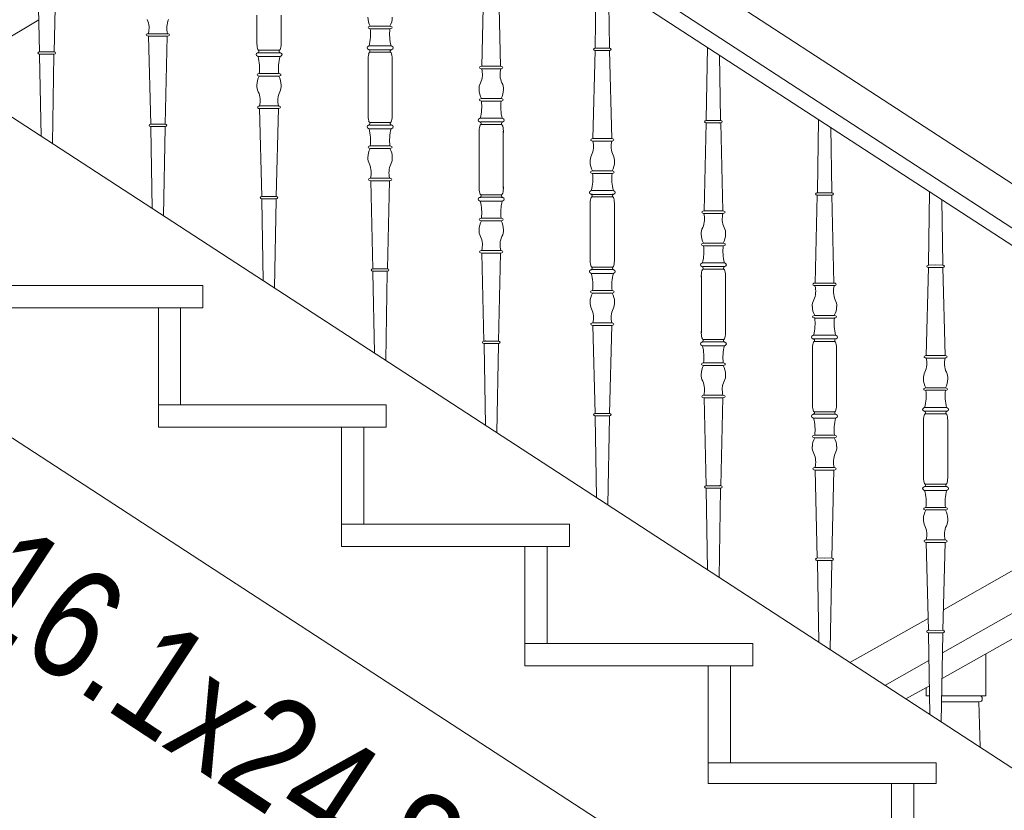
# Model space of a CAD drawing. Header units: millimetres. Extents: x -573548 to 674770, y -246895 to -89040.
# Tile 17 of 93: x 84185 to 85515, y -237562 to -236494. Entities that reach past the tile are written whole.
import ezdxf

# ---------------------------------------------------------------- set-up
doc = ezdxf.new("R2010")
doc.units = ezdxf.units.MM
for name, color, linetype, lineweight in [('A-OPISY-3_Nr_pióra__6', 8, 'Continuous', 9), ('balustrada drewniana_Nr_pióra__1', 8, 'Continuous', 9), ('SCHODY_Nr_pióra__1', 8, 'Continuous', 9), ('SCIANY_KONSTR_Nr_pióra__21', 8, 'Continuous', 9)]:
    doc.layers.add(name, color=color, linetype=linetype, lineweight=lineweight)
doc.styles.add('STYL_AUTOMATYCZNY_5', font='arial.ttf', dxfattribs={"width": 0.8})

# ---------------------------------------------------------------- blocks, each defined once
blk = doc.blocks.new('A$C685D2BB2')
at = {"layer": 'balustrada drewniana_Nr_pióra__1'}
for p, q in [((8011.3, 9758), (6039.9, 11040.9)), ((8034, 9683.5), (6025, 10990.9)), ((8034, 9659.7), (6019.1, 10970.9)), ((6345.1, 10406.4), (6345.1, 10367.9)), ((6377.7, 10406.4), (6377.7, 10367.9)), ((6347.3, 10359), (6361.4, 10359)), ((6375.5, 10359), (6361.4, 10359)), ((6495.1, 10308.8), (6495.1, 10347.2)), ((6497.3, 10356.2), (6511.4, 10356.2)), ((6525.6, 10356.2), (6511.4, 10356.2)), ((6527.8, 10308.8), (6527.8, 10347.2)), ((6495.1, 10308.8), (6495.1, 10270.3)), ((6527.8, 10308.8), (6527.8, 10270.3)), ((7861.5, 9066.4), (5987, 10286.3)), ((6497.3, 10261.4), (6511.4, 10261.4)), ((6525.6, 10261.4), (6511.4, 10261.4)), ((6647.4, 10258.5), (6661.5, 10258.5)), ((6675.6, 10258.5), (6661.5, 10258.5)), ((6645.2, 10211.1), (6645.2, 10249.6)), ((6677.8, 10211.1), (6677.8, 10249.6)), ((6645.2, 10211.1), (6645.2, 10172.6)), ((6677.8, 10211.1), (6677.8, 10172.6)), ((6647.4, 10163.7), (6661.5, 10163.7)), ((6675.6, 10163.7), (6661.5, 10163.7)), ((6797.4, 10160.9), (6811.5, 10160.9)), ((6825.6, 10160.9), (6811.5, 10160.9)), ((6795.2, 10113.5), (6795.2, 10151.9)), ((6827.9, 10113.5), (6827.9, 10151.9)), ((6795.2, 10113.5), (6795.2, 10075)), ((6827.9, 10113.5), (6827.9, 10075)), ((6797.4, 10066.1), (6811.5, 10066.1)), ((6825.6, 10066.1), (6811.5, 10066.1)), ((6945.3, 10015.8), (6945.3, 10054.3)), ((6947.5, 10063.2), (6961.6, 10063.2)), ((6975.7, 10063.2), (6961.6, 10063.2)), ((6977.9, 10015.8), (6977.9, 10054.3)), ((6945.3, 10015.8), (6945.3, 9977.4)), ((6977.9, 10015.8), (6977.9, 9977.4)), ((6947.5, 9968.4), (6961.6, 9968.4)), ((6975.7, 9968.4), (6961.6, 9968.4)), ((7097.5, 9965.6), (7111.6, 9965.6)), ((7125.7, 9965.6), (7111.6, 9965.6)), ((7095.3, 9918.2), (7095.3, 9956.6)), ((7128, 9918.2), (7128, 9956.6)), ((7095.3, 9918.2), (7095.3, 9879.7)), ((7128, 9918.2), (7128, 9879.7)), ((7097.5, 9870.8), (7111.6, 9870.8)), ((7125.7, 9870.8), (7111.6, 9870.8)), ((7247.6, 9867.9), (7261.7, 9867.9)), ((7275.8, 9867.9), (7261.7, 9867.9)), ((7245.3, 9820.5), (7245.3, 9859)), ((7278, 9820.5), (7278, 9859)), ((7245.3, 9820.5), (7245.3, 9782.1)), ((7278, 9820.5), (7278, 9782.1)), ((7247.6, 9773.1), (7261.7, 9773.1)), ((7275.8, 9773.1), (7261.7, 9773.1)), ((7367.5, 9657.3), (7272.1, 9603.3)), ((7380.6, 9607.3), (7270.9, 9545.2)), ((7251.5, 9591.7), (7146, 9532)), ((7388.5, 9577.3), (7270.3, 9510.4)), ((7252.6, 9534.9), (7193.2, 9501.3)), ((7329.3, 9543.7), (7329.3, 9487.3)), ((7253.2, 9500.8), (7221.6, 9482.9)), ((7311.7, 9487.3), (7269.9, 9487.3)), ((7269.9, 9487.3), (7329.3, 9487.3)), ((7269.8, 9478.9), (7289.2, 9478.9)), ((7320.6, 9478.9), (7289.2, 9478.9)), ((7321.7, 9417.7), (7319.9, 9478.9))]:
    blk.add_line(p, q, dxfattribs=at)
for points in [[(6051.5, 10356.8), (6048.6, 10475.6)], [(6071.1, 10356.8), (6074, 10475.6)], [(6651.7, 10456), (6648.8, 10337.3)], [(6671.3, 10456), (6674.2, 10337.3)], [(6803.4, 10460.5), (6801.9, 10363.1), (6801.8, 10361.7)], [(6819.9, 10450.1), (6821.2, 10363.1), (6821.2, 10361.7)], [(6498.2, 10391.2), (6511.4, 10391.2)], [(6511.4, 10387.9), (6498.2, 10387.9)], [(6524.7, 10391.2), (6511.4, 10391.2)], [(6511.4, 10387.9), (6524.7, 10387.9)], [(6211.3, 10381.2), (6198.5, 10381.2)], [(6198.5, 10377.9), (6211.3, 10377.9)], [(6201.6, 10259.1), (6198.7, 10377.9)], [(6211.3, 10381.2), (6224.2, 10381.2)], [(6224.2, 10377.9), (6211.3, 10377.9)], [(6221.1, 10259.1), (6224, 10377.9)], [(6497.5, 10364.7), (6511.4, 10364.7)], [(6511.4, 10359.6), (6497.5, 10359.6)], [(6525.4, 10364.7), (6511.4, 10364.7)], [(6511.4, 10359.6), (6525.3, 10359.6)], [(6802.2, 10361.7), (6811.5, 10361.8)], [(6820.9, 10361.7), (6811.5, 10361.8)], [(6953.4, 10362.9), (6951.9, 10265.4), (6951.9, 10264)], [(6053.5, 10243), (6051.6, 10352.1), (6051.6, 10353.5)], [(6061.3, 10356.7), (6052, 10356.8)], [(6052, 10353.5), (6061.3, 10353.4)], [(6061.3, 10356.7), (6070.6, 10356.8)], [(6070.6, 10353.5), (6061.3, 10353.4)], [(6068.9, 10233.3), (6071, 10352.1), (6071, 10353.5)], [(6347.4, 10350.4), (6361.4, 10350.4)], [(6361.4, 10355.6), (6347.5, 10355.6)], [(6361.4, 10355.6), (6375.3, 10355.6)], [(6375.4, 10350.4), (6361.4, 10350.4)], [(6801.8, 10358.4), (6798.9, 10239.6)], [(6811.5, 10358.5), (6802.2, 10358.4)], [(6811.5, 10358.5), (6820.9, 10358.4)], [(6821.3, 10358.4), (6824.2, 10239.6)], [(6969.9, 10352.4), (6971.2, 10265.4), (6971.3, 10264)], [(6648.7, 10337.3), (6661.5, 10337.3)], [(6661.5, 10333.9), (6648.7, 10333.9)], [(6674.3, 10337.3), (6661.5, 10337.3)], [(6661.5, 10333.9), (6674.3, 10333.9)], [(6361.4, 10327.3), (6348.1, 10327.3)], [(6348.1, 10323.9), (6361.4, 10323.9)], [(6361.4, 10327.3), (6374.6, 10327.3)], [(6374.6, 10323.9), (6361.4, 10323.9)], [(6648.2, 10293.6), (6661.5, 10293.6)], [(6674.7, 10293.6), (6661.5, 10293.6)], [(6361.4, 10283.6), (6348.6, 10283.6)], [(6348.6, 10280.3), (6361.4, 10280.3)], [(6351.6, 10161.5), (6348.7, 10280.3)], [(6361.4, 10283.6), (6374.2, 10283.6)], [(6374.2, 10280.3), (6361.4, 10280.3)], [(6371.2, 10161.5), (6374.1, 10280.3)], [(6661.5, 10290.3), (6648.2, 10290.3)], [(6661.5, 10290.3), (6674.7, 10290.3)], [(6647.5, 10267.1), (6661.5, 10267.1)], [(6675.5, 10267.1), (6661.5, 10267.1)], [(6203.6, 10145.4), (6201.7, 10254.4), (6201.7, 10255.9)], [(6211.3, 10259.1), (6202, 10259.2)], [(6202, 10255.8), (6211.3, 10255.7)], [(6211.3, 10259.1), (6220.7, 10259.2)], [(6220.7, 10255.8), (6211.3, 10255.7)], [(6219, 10135.6), (6221, 10254.4), (6221, 10255.9)], [(6511.4, 10257.9), (6497.5, 10257.9)], [(6497.5, 10252.8), (6511.4, 10252.8)], [(6511.4, 10257.9), (6525.3, 10257.9)], [(6525.4, 10252.8), (6511.4, 10252.8)], [(6661.5, 10262), (6647.6, 10262)], [(6661.5, 10262), (6675.4, 10262)], [(6951.8, 10260.7), (6948.9, 10142)], [(6961.6, 10260.8), (6952.2, 10260.7)], [(6952.3, 10264), (6961.6, 10264.2)], [(6970.9, 10264), (6961.6, 10264.2)], [(6961.6, 10260.8), (6970.9, 10260.7)], [(6971.4, 10260.7), (6974.3, 10142)], [(7103.4, 10265.2), (7102, 10167.8), (7101.9, 10166.4)], [(7120, 10254.8), (7121.3, 10167.8), (7121.3, 10166.4)], [(6798.7, 10239.6), (6811.5, 10239.6)], [(6824.3, 10239.6), (6811.5, 10239.6)], [(6511.4, 10229.6), (6498.2, 10229.6)], [(6498.2, 10226.3), (6511.4, 10226.3)], [(6511.4, 10229.6), (6524.7, 10229.6)], [(6524.7, 10226.3), (6511.4, 10226.3)], [(6811.5, 10236.3), (6798.7, 10236.3)], [(6811.5, 10236.3), (6824.3, 10236.3)], [(6798.3, 10195.9), (6811.5, 10195.9)], [(6811.5, 10192.6), (6798.3, 10192.6)], [(6824.8, 10195.9), (6811.5, 10195.9)], [(6811.5, 10192.6), (6824.8, 10192.6)], [(6511.4, 10186), (6498.6, 10186)], [(6498.6, 10182.6), (6511.4, 10182.6)], [(6501.7, 10063.8), (6498.8, 10182.6)], [(6511.4, 10186), (6524.3, 10186)], [(6524.3, 10182.6), (6511.4, 10182.6)], [(6521.2, 10063.8), (6524.1, 10182.6)], [(6361.4, 10161.4), (6352, 10161.5)], [(6361.4, 10161.4), (6370.7, 10161.5)], [(6661.5, 10160.3), (6647.6, 10160.3)], [(6661.5, 10160.3), (6675.4, 10160.3)], [(6797.6, 10169.4), (6811.5, 10169.4)], [(6811.5, 10164.3), (6797.6, 10164.3)], [(6825.5, 10169.4), (6811.5, 10169.4)], [(6811.5, 10164.3), (6825.4, 10164.3)], [(7101.9, 10163.1), (7099, 10044.3)], [(7102.3, 10166.4), (7111.6, 10166.5)], [(7111.6, 10163.2), (7102.3, 10163.1)], [(7121, 10166.4), (7111.6, 10166.5)], [(7111.6, 10163.2), (7121, 10163.1)], [(7121.4, 10163.1), (7124.3, 10044.3)], [(7253.5, 10167.6), (7252, 10070.1), (7252, 10068.7)], [(6353.6, 10047.7), (6351.7, 10156.8), (6351.7, 10158.2)], [(6352.1, 10158.2), (6361.4, 10158.1)], [(6370.7, 10158.2), (6361.4, 10158.1)], [(6369, 10038), (6371, 10156.8), (6371.1, 10158.2)], [(6647.5, 10155.1), (6661.5, 10155.1)], [(6675.5, 10155.1), (6661.5, 10155.1)], [(7270, 10157.1), (7271.3, 10070.1), (7271.4, 10068.7)], [(6948.8, 10142), (6961.6, 10142)], [(6961.6, 10138.6), (6948.8, 10138.6)], [(6974.4, 10142), (6961.6, 10142)], [(6961.6, 10138.6), (6974.4, 10138.6)], [(6661.5, 10132), (6648.2, 10132)], [(6648.2, 10128.6), (6661.5, 10128.6)], [(6661.5, 10132), (6674.7, 10132)], [(6674.7, 10128.6), (6661.5, 10128.6)], [(6948.3, 10098.3), (6961.6, 10098.3)], [(6961.6, 10095), (6948.3, 10095)], [(6974.8, 10098.3), (6961.6, 10098.3)], [(6961.6, 10095), (6974.8, 10095)], [(6661.5, 10088.3), (6648.7, 10088.3)], [(6648.7, 10085), (6661.5, 10085)], [(6651.7, 9966.2), (6648.8, 10085)], [(6661.5, 10088.3), (6674.3, 10088.3)], [(6674.3, 10085), (6661.5, 10085)], [(6671.3, 9966.2), (6674.2, 10085)], [(6947.6, 10071.8), (6961.6, 10071.8)], [(6961.6, 10066.7), (6947.7, 10066.7)], [(6975.5, 10071.8), (6961.6, 10071.8)], [(6961.6, 10066.7), (6975.5, 10066.7)], [(7252.4, 10068.8), (7261.7, 10068.9)], [(7271, 10068.8), (7261.7, 10068.9)], [(6503.7, 9950.1), (6501.8, 10059.1), (6501.8, 10060.6)], [(6511.4, 10063.8), (6502.1, 10063.9)], [(6502.1, 10060.5), (6511.4, 10060.4)], [(6511.4, 10063.8), (6520.8, 10063.9)], [(6520.8, 10060.5), (6511.4, 10060.4)], [(6519.1, 9940.3), (6521.1, 10059.1), (6521.1, 10060.6)], [(6811.5, 10062.6), (6797.6, 10062.6)], [(6797.6, 10057.5), (6811.5, 10057.5)], [(6811.5, 10062.6), (6825.4, 10062.6)], [(6825.5, 10057.5), (6811.5, 10057.5)], [(7251.9, 10065.4), (7249, 9946.7)], [(7261.7, 10065.5), (7252.3, 10065.4)], [(7261.7, 10065.5), (7271, 10065.4)], [(7271.4, 10065.4), (7274.4, 9946.7)], [(7098.8, 10044.3), (7111.6, 10044.3)], [(7111.6, 10041), (7098.8, 10041)], [(7124.4, 10044.3), (7111.6, 10044.3)], [(7111.6, 10041), (7124.4, 10041)], [(6811.5, 10034.3), (6798.3, 10034.3)], [(6798.3, 10031), (6811.5, 10031)], [(6811.5, 10034.3), (6824.8, 10034.3)], [(6824.8, 10031), (6811.5, 10031)], [(7098.4, 10000.7), (7111.6, 10000.7)], [(7124.9, 10000.7), (7111.6, 10000.7)], [(6811.5, 9990.7), (6798.7, 9990.7)], [(6798.7, 9987.3), (6811.5, 9987.3)], [(6801.8, 9868.6), (6798.9, 9987.3)], [(6811.5, 9990.7), (6824.3, 9990.7)], [(6824.3, 9987.3), (6811.5, 9987.3)], [(6821.3, 9868.6), (6824.2, 9987.3)], [(7111.6, 9997.3), (7098.4, 9997.3)], [(7111.6, 9997.3), (7124.9, 9997.3)], [(7097.7, 9974.2), (7111.6, 9974.2)], [(7125.6, 9974.2), (7111.6, 9974.2)], [(6653.7, 9852.4), (6651.8, 9961.5), (6651.8, 9962.9)], [(6661.5, 9966.1), (6652.1, 9966.2)], [(6652.2, 9962.9), (6661.5, 9962.8)], [(6661.5, 9966.1), (6670.8, 9966.2)], [(6670.8, 9962.9), (6661.5, 9962.8)], [(6669.1, 9842.7), (6671.1, 9961.5), (6671.2, 9962.9)], [(6961.6, 9965), (6947.7, 9965)], [(6961.6, 9965), (6975.5, 9965)], [(7111.6, 9969), (7097.7, 9969)], [(7111.6, 9969), (7125.5, 9969)], [(6947.6, 9959.8), (6961.6, 9959.8)], [(6975.5, 9959.8), (6961.6, 9959.8)], [(6961.6, 9936.7), (6948.3, 9936.7)], [(6961.6, 9936.7), (6974.8, 9936.7)], [(7248.9, 9946.7), (7261.7, 9946.7)], [(7261.7, 9943.3), (7248.9, 9943.3)], [(7274.5, 9946.7), (7261.7, 9946.7)], [(7261.7, 9943.3), (7274.5, 9943.3)], [(6948.3, 9933.3), (6961.6, 9933.3)], [(6974.8, 9933.3), (6961.6, 9933.3)], [(7248.4, 9903), (7261.7, 9903)], [(7261.7, 9899.7), (7248.4, 9899.7)], [(7274.9, 9903), (7261.7, 9903)], [(7261.7, 9899.7), (7274.9, 9899.7)], [(6961.6, 9893), (6948.8, 9893)], [(6948.8, 9889.7), (6961.6, 9889.7)], [(6951.8, 9770.9), (6948.9, 9889.7)], [(6961.6, 9893), (6974.4, 9893)], [(6974.4, 9889.7), (6961.6, 9889.7)], [(6971.4, 9770.9), (6974.3, 9889.7)], [(6811.5, 9868.5), (6802.2, 9868.6)], [(6811.5, 9868.5), (6820.9, 9868.6)], [(7111.6, 9867.3), (7097.7, 9867.3)], [(7111.6, 9867.3), (7125.5, 9867.3)], [(7247.7, 9876.5), (7261.7, 9876.5)], [(7261.7, 9871.4), (7247.8, 9871.4)], [(7275.6, 9876.5), (7261.7, 9876.5)], [(7261.7, 9871.4), (7275.6, 9871.4)], [(6803.8, 9754.8), (6801.9, 9863.9), (6801.8, 9865.3)], [(6802.2, 9865.2), (6811.5, 9865.1)], [(6820.9, 9865.2), (6811.5, 9865.1)], [(6819.2, 9745), (6821.2, 9863.9), (6821.2, 9865.3)], [(7097.7, 9862.2), (7111.6, 9862.2)], [(7125.6, 9862.2), (7111.6, 9862.2)], [(7111.6, 9839), (7098.4, 9839)], [(7098.4, 9835.7), (7111.6, 9835.7)], [(7111.6, 9839), (7124.9, 9839)], [(7124.9, 9835.7), (7111.6, 9835.7)], [(7111.6, 9795.4), (7098.8, 9795.4)], [(7098.8, 9792), (7111.6, 9792)], [(7101.9, 9673.3), (7099, 9792)], [(7111.6, 9795.4), (7124.4, 9795.4)], [(7124.4, 9792), (7111.6, 9792)], [(7121.4, 9673.3), (7124.3, 9792)], [(6953.8, 9657.1), (6951.9, 9766.2), (6951.9, 9767.6)], [(6961.6, 9770.8), (6952.2, 9770.9)], [(6952.3, 9767.6), (6961.6, 9767.5)], [(6961.6, 9770.8), (6970.9, 9770.9)], [(6970.9, 9767.6), (6961.6, 9767.5)], [(6969.2, 9647.4), (6971.2, 9766.2), (6971.3, 9767.6)], [(7247.7, 9764.6), (7261.7, 9764.6)], [(7261.7, 9769.7), (7247.8, 9769.7)], [(7261.7, 9769.7), (7275.6, 9769.7)], [(7275.6, 9764.6), (7261.7, 9764.6)], [(7261.7, 9741.4), (7248.4, 9741.4)], [(7248.4, 9738.1), (7261.7, 9738.1)], [(7261.7, 9741.4), (7274.9, 9741.4)], [(7274.9, 9738.1), (7261.7, 9738.1)], [(7261.7, 9697.7), (7248.9, 9697.7)], [(7248.9, 9694.4), (7261.7, 9694.4)], [(7251.9, 9575.6), (7249, 9694.4)], [(7261.7, 9697.7), (7274.5, 9697.7)], [(7274.5, 9694.4), (7261.7, 9694.4)], [(7271.4, 9575.6), (7274.4, 9694.4)], [(7103.9, 9559.5), (7102, 9668.6), (7101.9, 9670)], [(7111.6, 9673.2), (7102.3, 9673.3)], [(7102.3, 9670), (7111.6, 9669.8)], [(7111.6, 9673.2), (7121, 9673.3)], [(7121, 9670), (7111.6, 9669.8)], [(7119.2, 9549.7), (7121.3, 9668.6), (7121.3, 9670)], [(7261.7, 9575.5), (7252.3, 9575.6)], [(7261.7, 9575.5), (7271, 9575.6)], [(7253.9, 9461.8), (7252, 9570.9), (7252, 9572.3)], [(7252.4, 9572.3), (7261.7, 9572.2)], [(7271, 9572.3), (7261.7, 9572.2)], [(7269.3, 9452.1), (7271.3, 9570.9), (7271.4, 9572.3)], [(7253.5, 9487.3), (7249.1, 9487.3), (7249.1, 9498.4)]]:
    blk.add_lwpolyline(points, dxfattribs=at)
for centre, radius, start, end in [((6171.5, 10388.7), 27.9, 344.5155, 24.7101), ((6251.2, 10388.7), 27.9, 155.2899, 195.4845), ((6520.7, 10403.6), 25.7, 180.5357, 208.6884), ((6502.2, 10403.6), 25.7, 331.3116, 359.4643), ((6435.4, 10380.7), 63.2, 345.3582, 6.5823), ((6587.5, 10380.7), 63.2, 173.4177, 194.6418), ((6378.9, 10368.8), 33.9, 178.5511, 193.1927), ((6349.6, 10362), 3.77, 194.0109, 232.0589), ((6345.5, 10357.6), 2.29, 290.9164, 37.0749), ((6377.3, 10357.6), 2.29, 142.9251, 249.0836), ((6373.2, 10362), 3.77, 307.9411, 345.9891), ((6343.9, 10368.8), 33.9, 346.8073, 1.4489), ((6495.5, 10357.5), 2.29, 322.9251, 69.0836), ((6527.4, 10357.5), 2.29, 110.9164, 217.0749), ((6285.4, 10334.5), 63.2, 353.4177, 14.6418), ((6437.4, 10334.5), 63.2, 165.3582, 186.5823), ((6529, 10346.4), 33.9, 166.8073, 181.4489), ((6499.6, 10353.2), 3.77, 127.9411, 165.9891), ((6523.2, 10353.2), 3.77, 14.0109, 52.0589), ((6493.9, 10346.4), 33.9, 358.5511, 13.1927), ((6621.7, 10326.5), 27.9, 335.2899, 15.4845), ((6701.3, 10326.5), 27.9, 164.5155, 204.7101), ((6370.7, 10311.6), 25.7, 151.3116, 179.4643), ((6352.1, 10311.6), 25.7, 0.5357, 28.6884), ((6361.2, 10310.5), 16.3, 175.3745, 208.671), ((6361.6, 10310.5), 16.3, 331.329, 4.6255), ((6661.3, 10307), 16.3, 151.329, 184.6255), ((6661.7, 10307), 16.3, 355.3745, 28.671), ((6321.6, 10291.1), 27.9, 344.5155, 24.7101), ((6401.2, 10291.1), 27.9, 155.2899, 195.4845), ((6670.8, 10305.9), 25.7, 180.5357, 208.6884), ((6652.2, 10305.9), 25.7, 331.3116, 359.4643), ((6585.5, 10283), 63.2, 345.3582, 6.5823), ((6737.5, 10283), 63.2, 173.4177, 194.6418), ((6529, 10271.2), 33.9, 178.5511, 193.1927), ((6493.9, 10271.2), 33.9, 346.8073, 1.4489), ((6499.6, 10264.3), 3.77, 194.0109, 232.0589), ((6495.5, 10260), 2.29, 290.9164, 37.0749), ((6435.4, 10236.9), 63.2, 353.4177, 14.6418), ((6587.5, 10236.9), 63.2, 165.3582, 186.5823), ((6527.4, 10260), 2.29, 142.9251, 249.0836), ((6523.2, 10264.3), 3.77, 307.9411, 345.9891), ((6679, 10248.7), 33.9, 166.8073, 181.4489), ((6649.7, 10255.5), 3.77, 127.9411, 165.9891), ((6645.6, 10259.9), 2.29, 322.9251, 69.0836), ((6677.4, 10259.9), 2.29, 110.9164, 217.0749), ((6673.3, 10255.5), 3.77, 14.0109, 52.0589), ((6644, 10248.7), 33.9, 358.5511, 13.1927), ((6520.7, 10214), 25.7, 151.3116, 179.4643), ((6502.2, 10214), 25.7, 0.5357, 28.6884), ((6771.7, 10228.8), 27.9, 335.2899, 15.4845), ((6851.4, 10228.8), 27.9, 164.5155, 204.7101), ((6511.3, 10212.9), 16.3, 175.3745, 208.671), ((6511.6, 10212.9), 16.3, 331.329, 4.6255), ((6811.3, 10209.4), 16.3, 151.329, 184.6255), ((6811.7, 10209.4), 16.3, 355.3745, 28.671), ((6471.6, 10193.4), 27.9, 344.5155, 24.7101), ((6551.3, 10193.4), 27.9, 155.2899, 195.4845), ((6820.8, 10208.3), 25.7, 180.5357, 208.6884), ((6802.3, 10208.3), 25.7, 331.3116, 359.4643), ((6735.5, 10185.4), 63.2, 345.3582, 6.5823), ((6887.6, 10185.4), 63.2, 173.4177, 194.6418), ((6679, 10173.5), 33.9, 178.5511, 193.1927), ((6644, 10173.5), 33.9, 346.8073, 1.4489), ((6649.7, 10166.7), 3.77, 194.0109, 232.0589), ((6645.6, 10162.3), 2.29, 290.9164, 37.0749), ((6677.4, 10162.3), 2.29, 142.9251, 249.0836), ((6673.3, 10166.7), 3.77, 307.9411, 345.9891), ((6799.7, 10157.9), 3.77, 127.9411, 165.9891), ((6795.6, 10162.3), 2.29, 322.9251, 69.0836), ((6827.5, 10162.3), 2.29, 110.9164, 217.0749), ((6823.3, 10157.9), 3.77, 14.0109, 52.0589), ((6585.5, 10139.2), 63.2, 353.4177, 14.6418), ((6737.5, 10139.2), 63.2, 165.3582, 186.5823), ((6829, 10151.1), 33.9, 166.8073, 181.4489), ((6794, 10151.1), 33.9, 358.5511, 13.1927), ((6921.8, 10131.2), 27.9, 335.2899, 15.4845), ((7001.4, 10131.2), 27.9, 164.5155, 204.7101), ((6670.8, 10116.3), 25.7, 151.3116, 179.4643), ((6652.2, 10116.3), 25.7, 0.5357, 28.6884), ((6661.3, 10115.2), 16.3, 175.3745, 208.671), ((6621.7, 10095.8), 27.9, 344.5155, 24.7101), ((6701.3, 10095.8), 27.9, 155.2899, 195.4845), ((6661.7, 10115.2), 16.3, 331.329, 4.6255), ((6961.4, 10111.7), 16.3, 151.329, 184.6255), ((6970.9, 10110.6), 25.7, 180.5357, 208.6884), ((6952.3, 10110.6), 25.7, 331.3116, 359.4643), ((6961.8, 10111.7), 16.3, 355.3745, 28.671), ((6885.6, 10087.7), 63.2, 345.3582, 6.5823), ((7037.6, 10087.7), 63.2, 173.4177, 194.6418), ((6829, 10075.9), 33.9, 178.5511, 193.1927), ((6799.7, 10069), 3.77, 194.0109, 232.0589), ((6823.3, 10069), 3.77, 307.9411, 345.9891), ((6794, 10075.9), 33.9, 346.8073, 1.4489), ((6945.7, 10064.6), 2.29, 322.9251, 69.0836), ((6977.5, 10064.6), 2.29, 110.9164, 217.0749), ((6795.6, 10064.7), 2.29, 290.9164, 37.0749), ((6735.5, 10041.6), 63.2, 353.4177, 14.6418), ((6887.6, 10041.6), 63.2, 165.3582, 186.5823), ((6827.5, 10064.7), 2.29, 142.9251, 249.0836), ((6979.1, 10053.4), 33.9, 166.8073, 181.4489), ((6949.8, 10060.3), 3.77, 127.9411, 165.9891), ((6973.4, 10060.3), 3.77, 14.0109, 52.0589), ((6944.1, 10053.4), 33.9, 358.5511, 13.1927), ((7071.8, 10033.5), 27.9, 335.2899, 15.4845), ((7151.5, 10033.5), 27.9, 164.5155, 204.7101), ((6820.8, 10018.7), 25.7, 151.3116, 179.4643), ((6802.3, 10018.7), 25.7, 0.5357, 28.6884), ((6811.3, 10017.6), 16.3, 175.3745, 208.671), ((6811.7, 10017.6), 16.3, 331.329, 4.6255), ((7111.4, 10014.1), 16.3, 151.329, 184.6255), ((7111.8, 10014.1), 16.3, 355.3745, 28.671), ((6771.7, 9998.1), 27.9, 344.5155, 24.7101), ((6851.4, 9998.1), 27.9, 155.2899, 195.4845), ((7120.9, 10013), 25.7, 180.5357, 208.6884), ((7102.3, 10013), 25.7, 331.3116, 359.4643), ((7035.6, 9990.1), 63.2, 345.3582, 6.5823), ((7187.7, 9990.1), 63.2, 173.4177, 194.6418), ((6979.1, 9978.2), 33.9, 178.5511, 193.1927), ((6944.1, 9978.2), 33.9, 346.8073, 1.4489), ((6949.8, 9971.4), 3.77, 194.0109, 232.0589), ((6945.7, 9967), 2.29, 290.9164, 37.0749), ((6977.5, 9967), 2.29, 142.9251, 249.0836), ((6973.4, 9971.4), 3.77, 307.9411, 345.9891), ((7129.1, 9955.8), 33.9, 166.8073, 181.4489), ((7099.8, 9962.6), 3.77, 127.9411, 165.9891), ((7095.7, 9967), 2.29, 322.9251, 69.0836), ((7127.6, 9967), 2.29, 110.9164, 217.0749), ((7123.4, 9962.6), 3.77, 14.0109, 52.0589), ((7094.1, 9955.8), 33.9, 358.5511, 13.1927), ((6885.6, 9943.9), 63.2, 353.4177, 14.6418), ((7037.6, 9943.9), 63.2, 165.3582, 186.5823), ((7221.9, 9935.9), 27.9, 335.2899, 15.4845), ((7301.5, 9935.9), 27.9, 164.5155, 204.7101), ((6961.4, 9919.9), 16.3, 175.3745, 208.671), ((6970.9, 9921), 25.7, 151.3116, 179.4643), ((6952.3, 9921), 25.7, 0.5357, 28.6884), ((6961.8, 9919.9), 16.3, 331.329, 4.6255), ((7261.5, 9916.4), 16.3, 151.329, 184.6255), ((7261.9, 9916.4), 16.3, 355.3745, 28.671), ((6921.8, 9900.5), 27.9, 344.5155, 24.7101), ((7001.4, 9900.5), 27.9, 155.2899, 195.4845), ((7271, 9915.3), 25.7, 180.5357, 208.6884), ((7252.4, 9915.3), 25.7, 331.3116, 359.4643), ((7185.7, 9892.4), 63.2, 345.3582, 6.5823), ((7337.7, 9892.4), 63.2, 173.4177, 194.6418), ((7129.1, 9880.6), 33.9, 178.5511, 193.1927), ((7094.1, 9880.6), 33.9, 346.8073, 1.4489), ((7099.8, 9873.7), 3.77, 194.0109, 232.0589), ((7095.7, 9869.4), 2.29, 290.9164, 37.0749), ((7127.6, 9869.4), 2.29, 142.9251, 249.0836), ((7123.4, 9873.7), 3.77, 307.9411, 345.9891), ((7249.9, 9865), 3.77, 127.9411, 165.9891), ((7245.7, 9869.3), 2.29, 322.9251, 69.0836), ((7277.6, 9869.3), 2.29, 110.9164, 217.0749), ((7273.5, 9865), 3.77, 14.0109, 52.0589), ((7035.6, 9846.3), 63.2, 353.4177, 14.6418), ((7187.7, 9846.3), 63.2, 165.3582, 186.5823), ((7279.2, 9858.1), 33.9, 166.8073, 181.4489), ((7244.2, 9858.1), 33.9, 358.5511, 13.1927), ((7120.9, 9823.4), 25.7, 151.3116, 179.4643), ((7102.3, 9823.4), 25.7, 0.5357, 28.6884), ((7111.4, 9822.3), 16.3, 175.3745, 208.671), ((7071.8, 9802.8), 27.9, 344.5155, 24.7101), ((7151.5, 9802.8), 27.9, 155.2899, 195.4845), ((7111.8, 9822.3), 16.3, 331.329, 4.6255), ((7279.2, 9782.9), 33.9, 178.5511, 193.1927), ((7249.9, 9776.1), 3.77, 194.0109, 232.0589), ((7273.5, 9776.1), 3.77, 307.9411, 345.9891), ((7244.2, 9782.9), 33.9, 346.8073, 1.4489), ((7245.7, 9771.8), 2.29, 290.9164, 37.0749), ((7185.7, 9748.6), 63.2, 353.4177, 14.6418), ((7337.7, 9748.6), 63.2, 165.3582, 186.5823), ((7277.6, 9771.8), 2.29, 142.9251, 249.0836), ((7271, 9725.7), 25.7, 151.3116, 179.4643), ((7252.4, 9725.7), 25.7, 0.5357, 28.6884), ((7261.5, 9724.6), 16.3, 175.3745, 208.671), ((7261.9, 9724.6), 16.3, 331.329, 4.6255), ((7221.9, 9705.2), 27.9, 344.5155, 24.7101), ((7301.5, 9705.2), 27.9, 155.2899, 195.4845), ((7320.6, 9483.1), 4.16, 270, 90)]:
    blk.add_arc(centre, radius, start, end, dxfattribs=at)
for centre, major_axis, ratio, start_param, end_param in [((6498.1, 10389.6), (-2.73, -0.04), 0.610071, 4.664194, 7.884236), ((6524.8, 10389.6), (2.73, -0.04), 0.610071, 4.682134, 7.902177), ((6198.4, 10379.6), (-2.73, 0.05), 0.609492, 4.723978, 7.904769), ((6224.3, 10379.6), (-2.73, -0.04), 0.610071, 1.522601, 4.742644), ((6497.5, 10362.2), (3.53, -0.02), 0.726701, 1.575445, 4.734164), ((6525.4, 10362.2), (-3.53, -0.02), 0.726701, 1.549022, 4.70774), ((6802.3, 10360), (2.73, 0.01), 0.610734, 1.599557, 4.672028), ((6820.8, 10360), (-2.73, 0.01), 0.610734, 1.611157, 4.683628), ((6052.1, 10355.1), (2.73, -0.01), 0.610734, 1.611157, 4.683628), ((6053.3, 10355.3), (2.73, -0.04), 0.610071, 1.540542, 1.570796), ((6069.3, 10355.3), (-2.73, -0.04), 0.610071, 4.712389, 4.742644), ((6070.5, 10355.1), (-2.73, -0.01), 0.610734, 1.599557, 4.672028), ((6347.4, 10353), (3.53, 0.02), 0.726701, 1.549022, 4.70774), ((6375.4, 10353), (-3.53, 0.02), 0.726701, 1.575445, 4.734164), ((6803.5, 10359.9), (2.73, 0.04), 0.610071, 4.712389, 4.742644), ((6819.6, 10359.9), (-2.73, 0.04), 0.610071, 1.540542, 1.570796), ((6648.6, 10335.6), (-2.73, -0.05), 0.609492, 4.661602, 7.842393), ((6674.4, 10335.6), (-2.73, 0.04), 0.610071, 1.540542, 4.760584), ((6348, 10325.6), (-2.73, 0.04), 0.610071, 4.682134, 7.902177), ((6374.8, 10325.6), (2.73, 0.04), 0.610071, 4.664194, 7.884236), ((6648.1, 10291.9), (-2.73, -0.04), 0.610071, 4.664194, 7.884236), ((6674.8, 10291.9), (2.73, -0.04), 0.610071, 4.682134, 7.902177), ((6348.5, 10281.9), (-2.73, 0.05), 0.609492, 4.723978, 7.904769), ((6374.3, 10281.9), (-2.73, -0.04), 0.610071, 1.522601, 4.742644), ((6647.5, 10264.5), (3.53, -0.02), 0.726701, 1.575445, 4.734164), ((6675.5, 10264.5), (-3.53, -0.02), 0.726701, 1.549022, 4.70774), ((6202.1, 10257.5), (2.73, -0.01), 0.610734, 1.611157, 4.683628), ((6203.3, 10257.6), (2.73, -0.04), 0.610071, 1.540542, 1.570796), ((6219.4, 10257.6), (-2.73, -0.04), 0.610071, 4.712389, 4.742644), ((6220.6, 10257.5), (-2.73, -0.01), 0.610734, 1.599557, 4.672028), ((6497.5, 10255.4), (3.53, 0.02), 0.726701, 1.549022, 4.70774), ((6525.4, 10255.4), (-3.53, 0.02), 0.726701, 1.575445, 4.734164), ((6952.3, 10262.4), (2.73, 0.01), 0.610734, 1.599557, 4.672028), ((6953.6, 10262.3), (2.73, 0.04), 0.610071, 4.712389, 4.742644), ((6969.6, 10262.3), (-2.73, 0.04), 0.610071, 1.540542, 1.570796), ((6970.8, 10262.4), (-2.73, 0.01), 0.610734, 1.611157, 4.683628), ((6798.6, 10238), (-2.73, -0.05), 0.609492, 4.661602, 7.842393), ((6824.5, 10238), (-2.73, 0.04), 0.610071, 1.540542, 4.760584), ((6498.1, 10228), (-2.73, 0.04), 0.610071, 4.682134, 7.902177), ((6524.8, 10228), (2.73, 0.04), 0.610071, 4.664194, 7.884236), ((6798.2, 10194.3), (-2.73, -0.04), 0.610071, 4.664194, 7.884236), ((6824.9, 10194.3), (2.73, -0.04), 0.610071, 4.682134, 7.902177), ((6498.5, 10184.3), (-2.73, 0.05), 0.609492, 4.723978, 7.904769), ((6524.4, 10184.3), (-2.73, -0.04), 0.610071, 1.522601, 4.742644), ((6352.2, 10159.9), (2.73, -0.01), 0.610734, 1.611157, 4.683628), ((6353.4, 10160), (2.73, -0.04), 0.610071, 1.540542, 1.570796), ((6369.4, 10160), (-2.73, -0.04), 0.610071, 4.712389, 4.742644), ((6370.6, 10159.9), (-2.73, -0.01), 0.610734, 1.599557, 4.672028), ((6647.5, 10157.7), (3.53, 0.02), 0.726701, 1.549022, 4.70774), ((6675.5, 10157.7), (-3.53, 0.02), 0.726701, 1.575445, 4.734164), ((6797.6, 10166.9), (3.53, -0.02), 0.726701, 1.575445, 4.734164), ((6825.5, 10166.9), (-3.53, -0.02), 0.726701, 1.549022, 4.70774), ((7102.4, 10164.7), (2.73, 0.01), 0.610734, 1.599557, 4.672028), ((7103.6, 10164.6), (2.73, 0.04), 0.610071, 4.712389, 4.742644), ((7119.7, 10164.6), (-2.73, 0.04), 0.610071, 1.540542, 1.570796), ((7120.9, 10164.7), (-2.73, 0.01), 0.610734, 1.611157, 4.683628), ((6948.7, 10140.3), (-2.73, -0.05), 0.609492, 4.661602, 7.842393), ((6974.5, 10140.3), (-2.73, 0.04), 0.610071, 1.540542, 4.760584), ((6648.1, 10130.3), (-2.73, 0.04), 0.610071, 4.682134, 7.902177), ((6674.8, 10130.3), (2.73, 0.04), 0.610071, 4.664194, 7.884236), ((6948.2, 10096.6), (-2.73, -0.04), 0.610071, 4.664194, 7.884236), ((6974.9, 10096.6), (2.73, -0.04), 0.610071, 4.682134, 7.902177), ((6648.6, 10086.6), (-2.73, 0.05), 0.609492, 4.723978, 7.904769), ((6674.4, 10086.6), (-2.73, -0.04), 0.610071, 1.522601, 4.742644), ((6947.6, 10069.2), (3.53, -0.02), 0.726701, 1.575445, 4.734164), ((6975.5, 10069.2), (-3.53, -0.02), 0.726701, 1.549022, 4.70774), ((7252.4, 10067.1), (2.73, 0.01), 0.610734, 1.599557, 4.672028), ((7270.9, 10067.1), (-2.73, 0.01), 0.610734, 1.611157, 4.683628), ((6502.2, 10062.2), (2.73, -0.01), 0.610734, 1.611157, 4.683628), ((6503.4, 10062.3), (2.73, -0.04), 0.610071, 1.540542, 1.570796), ((6519.5, 10062.3), (-2.73, -0.04), 0.610071, 4.712389, 4.742644), ((6520.7, 10062.2), (-2.73, -0.01), 0.610734, 1.599557, 4.672028), ((6797.6, 10060.1), (3.53, 0.02), 0.726701, 1.549022, 4.70774), ((6825.5, 10060.1), (-3.53, 0.02), 0.726701, 1.575445, 4.734164), ((7253.6, 10067), (2.73, 0.04), 0.610071, 4.712389, 4.742644), ((7269.7, 10067), (-2.73, 0.04), 0.610071, 1.540542, 1.570796), ((7098.7, 10042.7), (-2.73, -0.05), 0.609492, 4.661602, 7.842393), ((7124.5, 10042.7), (-2.73, 0.04), 0.610071, 1.540542, 4.760584), ((6798.2, 10032.7), (-2.73, 0.04), 0.610071, 4.682134, 7.902177), ((6824.9, 10032.7), (2.73, 0.04), 0.610071, 4.664194, 7.884236), ((7098.3, 9999), (-2.73, -0.04), 0.610071, 4.664194, 7.884236), ((7125, 9999), (2.73, -0.04), 0.610071, 4.682134, 7.902177), ((6798.6, 9989), (-2.73, 0.05), 0.609492, 4.723978, 7.904769), ((6824.5, 9989), (-2.73, -0.04), 0.610071, 1.522601, 4.742644), ((7097.7, 9971.6), (3.53, -0.02), 0.726701, 1.575445, 4.734164), ((7125.6, 9971.6), (-3.53, -0.02), 0.726701, 1.549022, 4.70774), ((6652.3, 9964.6), (2.73, -0.01), 0.610734, 1.611157, 4.683628), ((6653.5, 9964.7), (2.73, -0.04), 0.610071, 1.540542, 1.570796), ((6669.5, 9964.7), (-2.73, -0.04), 0.610071, 4.712389, 4.742644), ((6670.7, 9964.6), (-2.73, -0.01), 0.610734, 1.599557, 4.672028), ((6947.6, 9962.4), (3.53, 0.02), 0.726701, 1.549022, 4.70774), ((6975.5, 9962.4), (-3.53, 0.02), 0.726701, 1.575445, 4.734164), ((7248.8, 9945), (-2.73, -0.05), 0.609492, 4.661602, 7.842393), ((7274.6, 9945), (-2.73, 0.04), 0.610071, 1.540542, 4.760584), ((6948.2, 9935), (-2.73, 0.04), 0.610071, 4.682134, 7.902177), ((6974.9, 9935), (2.73, 0.04), 0.610071, 4.664194, 7.884236), ((7248.3, 9901.3), (-2.73, -0.04), 0.610071, 4.664194, 7.884236), ((7275, 9901.3), (2.73, -0.04), 0.610071, 4.682134, 7.902177), ((6948.7, 9891.3), (-2.73, 0.05), 0.609492, 4.723978, 7.904769), ((6974.5, 9891.3), (-2.73, -0.04), 0.610071, 1.522601, 4.742644), ((6802.3, 9866.9), (2.73, -0.01), 0.610734, 1.611157, 4.683628), ((6803.5, 9867), (2.73, -0.04), 0.610071, 1.540542, 1.570796), ((6819.6, 9867), (-2.73, -0.04), 0.610071, 4.712389, 4.742644), ((6820.8, 9866.9), (-2.73, -0.01), 0.610734, 1.599557, 4.672028), ((7097.7, 9864.8), (3.53, 0.02), 0.726701, 1.549022, 4.70774), ((7125.6, 9864.8), (-3.53, 0.02), 0.726701, 1.575445, 4.734164), ((7247.7, 9873.9), (3.53, -0.02), 0.726701, 1.575445, 4.734164), ((7275.6, 9873.9), (-3.53, -0.02), 0.726701, 1.549022, 4.70774), ((7098.3, 9837.4), (-2.73, 0.04), 0.610071, 4.682134, 7.902177), ((7125, 9837.4), (2.73, 0.04), 0.610071, 4.664194, 7.884236), ((7098.7, 9793.7), (-2.73, 0.05), 0.609492, 4.723978, 7.904769), ((7124.5, 9793.7), (-2.73, -0.04), 0.610071, 1.522601, 4.742644), ((6952.3, 9769.3), (2.73, -0.01), 0.610734, 1.611157, 4.683628), ((6953.6, 9769.4), (2.73, -0.04), 0.610071, 1.540542, 1.570796), ((6969.6, 9769.4), (-2.73, -0.04), 0.610071, 4.712389, 4.742644), ((6970.8, 9769.3), (-2.73, -0.01), 0.610734, 1.599557, 4.672028), ((7247.7, 9767.1), (3.53, 0.02), 0.726701, 1.549022, 4.70774), ((7275.6, 9767.1), (-3.53, 0.02), 0.726701, 1.575445, 4.734164), ((7248.3, 9739.7), (-2.73, 0.04), 0.610071, 4.682134, 7.902177), ((7275, 9739.7), (2.73, 0.04), 0.610071, 4.664194, 7.884236), ((7248.8, 9696), (-2.73, 0.05), 0.609492, 4.723978, 7.904769), ((7274.6, 9696), (-2.73, -0.04), 0.610071, 1.522601, 4.742644), ((7102.4, 9671.6), (2.73, -0.01), 0.610734, 1.611157, 4.683628), ((7103.6, 9671.7), (2.73, -0.04), 0.610071, 1.540542, 1.570796), ((7119.7, 9671.7), (-2.73, -0.04), 0.610071, 4.712389, 4.742644), ((7120.9, 9671.6), (-2.73, -0.01), 0.610734, 1.599557, 4.672028), ((7252.4, 9574), (2.73, -0.01), 0.610734, 1.611157, 4.683628), ((7253.6, 9574.1), (2.73, -0.04), 0.610071, 1.540542, 1.570796), ((7269.7, 9574.1), (-2.73, -0.04), 0.610071, 4.712389, 4.742644), ((7270.9, 9574), (-2.73, -0.01), 0.610734, 1.599557, 4.672028)]:
    blk.add_ellipse(centre, major_axis=major_axis, ratio=ratio, start_param=start_param, end_param=end_param, dxfattribs=at)
at = {"layer": 'SCHODY_Nr_pióra__1'}
for p, q in [((6050.5, 10399.8), (5955.7, 10343.3)), ((6272, 10041.2), (5964.4, 10041.2)), ((6272, 10011.2), (6272, 10041.2)), ((6212, 10011.2), (6272, 10011.2)), ((6242, 9880.1), (6242, 10011.2)), ((6519.5, 9880.1), (6212, 9880.1)), ((6519.5, 9850.1), (6519.5, 9880.1)), ((6459.5, 9850.1), (6519.5, 9850.1)), ((6489.5, 9719), (6489.5, 9850.1)), ((6767.1, 9719), (6459.5, 9719)), ((6767.1, 9689), (6767.1, 9719)), ((6707.1, 9689), (6767.1, 9689)), ((6737.1, 9557.8), (6737.1, 9689)), ((7014.7, 9557.8), (6707.1, 9557.8)), ((7014.7, 9527.8), (7014.7, 9557.8)), ((6954.7, 9527.8), (7014.7, 9527.8)), ((6984.7, 9396.7), (6984.7, 9527.8)), ((7262.2, 9396.7), (6954.7, 9396.7)), ((7262.2, 9368.7), (7262.2, 9396.7)), ((7202.2, 9368.7), (7262.2, 9368.7)), ((7232.2, 9235.6), (7232.2, 9368.7))]:
    blk.add_line(p, q, dxfattribs=at)
at = {"layer": 'SCIANY_KONSTR_Nr_pióra__21'}
for p, q in [((6212, 10011.2), (5964.4, 10011.2)), ((6212, 9850.1), (6212, 10011.2)), ((7721.8, 8724.3), (5865.6, 9932.3)), ((6459.5, 9850.1), (6212, 9850.1)), ((6459.5, 9689), (6459.5, 9850.1)), ((6707.1, 9689), (6459.5, 9689)), ((6707.1, 9527.8), (6707.1, 9689)), ((6954.7, 9527.8), (6707.1, 9527.8)), ((6954.7, 9368.7), (6954.7, 9527.8)), ((7202.2, 9368.7), (6954.7, 9368.7)), ((7202.2, 9205.6), (7202.2, 9368.7))]:
    blk.add_line(p, q, dxfattribs=at)
at = {"layer": 'A-OPISY-3_Nr_pióra__6', "insert": (6216.4, 9507.4), "char_height": 150, "attachment_point": 5, "rotation": 326.7093, "style": 'STYL_AUTOMATYCZNY_5'}
blk.add_mtext('\\A1;{\\pqc;\\fArial|b0|i0|c238|p0;\\W0.800000;9x16.1x24.8}', dxfattribs=at)

msp = doc.modelspace()

# ---------------------------------------------------------------- block references
at = {"color": 150}
msp.add_blockref('A$C685D2BB2', (78160.5, -246894.6), dxfattribs=at)

doc.saveas('drawing.dxf')
